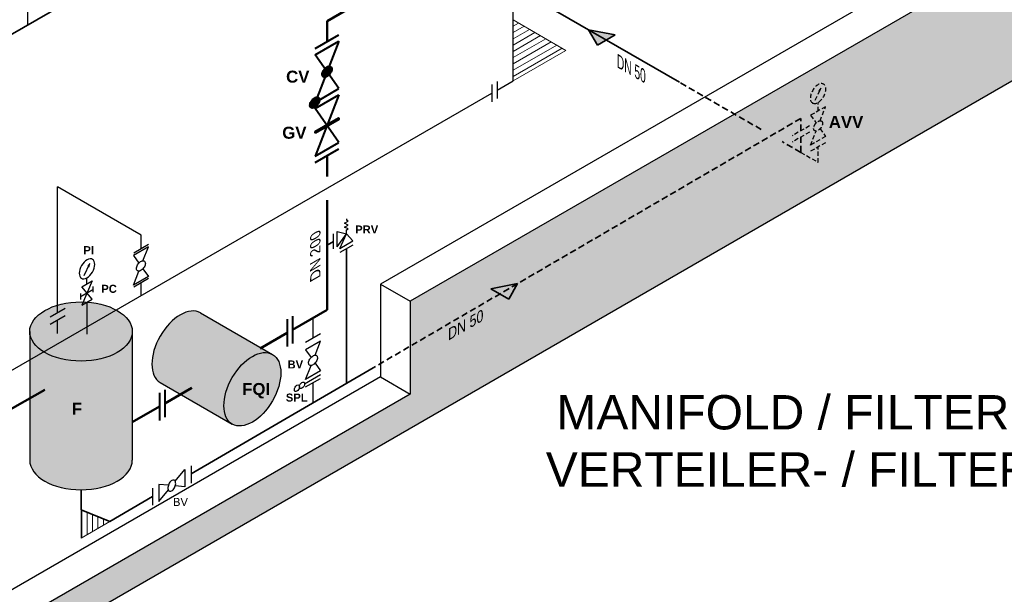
# Model space of a CAD drawing. Header units: millimetres. Extents: x 244 to 2461, y -1517 to 72.
# Tile 19 of 32: x 1655 to 1942, y -1249 to -1081. Entities that reach past the tile are written whole.
import ezdxf

# ---------------------------------------------------------------- set-up
doc = ezdxf.new("R2010")
doc.units = ezdxf.units.MM
doc.linetypes.add('VERDECKT2', pattern=[0.1875, 0.125, -0.0625])
doc.layers.add('afenster', color=1, linetype='Continuous', lineweight=15, plot=False)
for name, color, linetype, lineweight in [('Armatur-Entleerung', 7, 'Continuous', 30), ('Armaturen-Einlagerung', 7, 'Continuous', 40), ('Einlagerung', 5, 'Continuous', 50), ('Entleerung', 74, 'Continuous', 35), ('Hilfslinie', 254, 'Continuous', 9), ('Stickstoffsystem', 200, 'Continuous', 25), ('Text', 7, 'Continuous', 18), ('Text groß', 7, 'Continuous', 18)]:
    doc.layers.add(name, color=color, linetype=linetype, lineweight=lineweight)
for name, color, linetype in [('DN 025-', 8, 'Continuous'), ('effekte', 7, 'Continuous'), ('gebäude', 8, 'Continuous')]:
    doc.layers.add(name, color=color, linetype=linetype)
doc.styles.add('isotext', font='arial.ttf', dxfattribs={"oblique": 30, "height": 3})

msp = doc.modelspace()

# ---------------------------------------------------------------- hatches: boundary and pattern name
at = {"layer": 'DN 025-', "linetype": 'VERDECKT2', "lineweight": -3, "ltscale": 10}
h = msp.add_hatch(color=7, dxfattribs=at)
h.paths.add_polyline_path([(1888.880245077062, -1101.151476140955), (1888.455146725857, -1102.040686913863), (1888.269154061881, -1101.921219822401)])
h.paths.add_polyline_path([(1888.620740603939, -1102.147051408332), (1888.455146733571, -1102.040686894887), (1888.88024508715, -1101.15147612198)])
at = {"layer": 'DN 025-'}
h = msp.add_hatch(color=256, dxfattribs=at)
h.paths.add_polyline_path([(1675.879056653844, -1152.227562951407), (1675.453958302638, -1153.116773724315), (1675.267965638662, -1152.997306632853)])
h.paths.add_polyline_path([(1675.61955218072, -1153.223138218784), (1675.453958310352, -1153.116773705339), (1675.879056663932, -1152.227562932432)])
at = {"layer": 'effekte', "true_color": 0xc9c8c0}
h = msp.add_hatch(color=9, dxfattribs=at)
h.paths.add_polyline_path([(2111.238954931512, -1002.826359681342), (2111.238954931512, -965.7905674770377), (1769.244304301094, -1163.241271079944), (1769.244304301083, -1190.277063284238), (1649.38325388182, -1259.478873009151), (1649.383253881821, -1232.443489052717), (1622.341246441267, -1248.056291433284), (1622.341246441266, -1234.437152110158), (1619.618772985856, -1233.325416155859), (1619.206369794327, -1232.7071757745), (1617.350555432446, -1231.77982249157), (1615.391632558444, -1231.882861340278), (1614.360616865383, -1231.985900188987), (1611.267585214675, -1230.337267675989), (1609.61797244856, -1229.9251086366), (1607.246646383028, -1229.822069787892), (1604.978421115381, -1229.409910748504), (1602.813296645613, -1228.585596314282), (1597.864442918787, -1229.615988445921), (1594.771411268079, -1229.822069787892), (1590.647363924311, -1227.349119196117), (1588.894650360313, -1224.773129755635), (1585.90471179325, -1223.227536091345), (1583.430284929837, -1223.124497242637), (1578.996942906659, -1223.124497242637), (1577.656624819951, -1222.60929935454), (1575.903911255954, -1222.506260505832), (1571.447877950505, -1223.166020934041), (1480.587402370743, -1275.624340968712), (1480.587402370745, -1283.276241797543), (1480.587402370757, -1366.933203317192)])
h.paths.add_polyline_path([(1480.587402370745, -1283.276241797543), (1480.587402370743, -1275.624340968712), (1471.927148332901, -1270.624340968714), (1471.927148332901, -1278.276241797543), (1386.471030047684, -1228.938128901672), (1386.471030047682, -1221.286228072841), (1377.810776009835, -1216.28622807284), (1377.810776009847, -1307.595090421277), (1480.587402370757, -1366.933203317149)])
at = {"layer": 'effekte'}
h = msp.add_hatch(color=253, dxfattribs=at)
h.set_gradient(color1=(156, 156, 156), tint=1, name='CYLINDER')
edge = h.paths.add_edge_path()
edge.add_ellipse((1673.314284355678, -1172.049142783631), major_axis=(-14.94842884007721, 0), ratio=0.5773502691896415, start_angle=0, end_angle=360)
h = msp.add_hatch(color=253, dxfattribs=at)
h.set_gradient(color1=(156, 156, 156), tint=1, name='CYLINDER')
edge = h.paths.add_edge_path()
edge.add_ellipse((1723.231468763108, -1188.8688063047), major_axis=(-5.86395280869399, -10.1566641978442), ratio=0.5773502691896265, start_angle=0, end_angle=360)
edge = h.paths.add_edge_path()
edge.add_ellipse((1723.231468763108, -1188.8688063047), major_axis=(-5.86395280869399, -10.1566641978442), ratio=0.5773502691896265, start_angle=179.9999999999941, end_angle=359.9999999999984, ccw=False)
edge.add_line((1729.095421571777, -1178.712142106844), (1708.118312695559, -1166.601002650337))
edge.add_ellipse((1702.254359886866, -1176.757666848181), major_axis=(-5.86395280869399, -10.1566641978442), ratio=0.5773502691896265, start_angle=180, end_angle=360)
edge.add_line((1696.390407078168, -1186.914331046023), (1717.367515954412, -1199.025470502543))
h = msp.add_hatch(color=253, dxfattribs=at)
h.set_gradient(color1=(156, 156, 156), tint=1, name='CYLINDER')
edge = h.paths.add_edge_path()
edge.add_ellipse((1673.314473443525, -1172.050705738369), major_axis=(-14.94842884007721, 0), ratio=0.5773502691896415, start_angle=0, end_angle=180, ccw=False)
edge.add_line((1658.366044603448, -1172.050705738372), (1658.366044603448, -1209.537705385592))
edge.add_ellipse((1673.314473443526, -1209.537705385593), major_axis=(-14.94842884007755, 0), ratio=0.5773502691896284, start_angle=0, end_angle=180)
edge.add_line((1688.262902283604, -1209.537705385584), (1688.262902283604, -1172.050705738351))
at = {"layer": 'Entleerung'}
h = msp.add_hatch(color=256, dxfattribs=at)
h.paths.add_polyline_path([(1821.179945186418, -1084.13130979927), (1828.974171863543, -1085.631307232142), (1826.376096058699, -1087.131307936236)])
h.paths.add_polyline_path([(1821.179942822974, -1084.131309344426), (1821.179945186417, -1084.13130979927), (1826.376096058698, -1087.131307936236), (1823.778020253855, -1088.631308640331)])
h = msp.add_hatch(color=256, dxfattribs=at)
h.paths.add_polyline_path([(1800.526970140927, -1158.067694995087), (1792.73934602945, -1159.601602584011), (1795.343925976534, -1161.090280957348)])
h.paths.add_polyline_path([(1800.526972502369, -1158.06769452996), (1800.526970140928, -1158.067694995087), (1795.343925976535, -1161.090280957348), (1797.948505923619, -1162.578959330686)])
at = {"layer": 'Hilfslinie', "ltscale": 0.8}
h = msp.add_hatch(dxfattribs=at)
h.set_pattern_fill('ANSI31', color=256, scale=0.5, angle=345, style=0)
h.set_pattern_definition([(30.00000000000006, (-528.3338094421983, -703.790051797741), (-0.79375, 1.374815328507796), [])])
h.paths.add_polyline_path([(1799.230845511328, -1081.267874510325), (1799.230845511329, -1099.004427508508), (1814.591150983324, -1090.136151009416)])
h = msp.add_hatch(dxfattribs=at)
h.set_pattern_fill('ANSI31', color=256, scale=0.5, angle=45, style=0)
h.set_pattern_definition([(90, (-464.8876690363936, -673.2433339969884), (-1.5875, 3.33066907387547e-16), [])])
h.paths.add_polyline_path([(1681.686932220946, -1227.371392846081), (1673.545113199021, -1224.117281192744), (1673.545113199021, -1232.11944045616)])

# ---------------------------------------------------------------- linework, layer by layer
at = {"layer": 'afenster'}
msp.add_line((1673.314284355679, -1224.025023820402), (1673.314284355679, -1224.025023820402), dxfattribs=at)
at = {"layer": 'Armatur-Entleerung', "linetype": 'VERDECKT2', "ltscale": 10}
for p, q in [((1885.541881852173, -1112.118899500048), (1880.541881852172, -1115.005650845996)), ((1885.541881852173, -1113.950263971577), (1880.541881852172, -1116.837015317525))]:
    msp.add_line(p, q, dxfattribs=at)
at = {"layer": 'Armatur-Entleerung'}
for p, q in [((1700.777058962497, -1215.697918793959), (1703.521148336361, -1212.284304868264)), ((1703.521148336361, -1212.284304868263), (1703.521148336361, -1217.284304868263)), ((1705.396196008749, -1211.202905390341), (1705.396196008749, -1216.202991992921)), ((1694.146143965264, -1217.696267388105), (1694.146143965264, -1222.696267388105)), ((1696.021191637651, -1216.614433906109), (1696.021191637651, -1221.614433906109)), ((1698.765107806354, -1216.860298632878), (1696.021191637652, -1216.614433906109)), ((1696.021191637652, -1221.614433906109), (1698.764934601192, -1218.202119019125)), ((1703.521148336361, -1217.284304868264), (1700.777578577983, -1217.040085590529))]:
    msp.add_line(p, q, dxfattribs=at)
msp.add_lwpolyline([(1700.447536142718, -1215.361381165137, 0.1593), (1700.05193555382, -1215.335920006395, 0.1064), (1699.61372649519, -1215.556323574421, 0.0713), (1699.199419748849, -1215.988903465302, 0.0576), (1698.872148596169, -1216.567928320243, 0.0576), (1698.681796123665, -1217.205236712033, 0.0713), (1698.657374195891, -1217.803747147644, 0.1064), (1698.80243351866, -1218.272353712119, 0.1593), (1699.094977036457, -1218.539695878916, 0.1593), (1699.490577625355, -1218.565157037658, 0.1064), (1699.928786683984, -1218.344753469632, 0.0713), (1700.343093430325, -1217.912173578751, 0.0576), (1700.670364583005, -1217.333148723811, 0.0576), (1700.860717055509, -1216.69584033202, 0.0713), (1700.885138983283, -1216.09732989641, 0.1064), (1700.740079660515, -1215.628723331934, 0.1593)], format="xyb", close=True, dxfattribs=at)
at = {"layer": 'Armaturen-Einlagerung'}
for p, q in [((1741.523032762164, -1089.590236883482), (1748.451235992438, -1085.590236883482)), ((1748.451242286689, -1087.421597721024), (1741.523001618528, -1105.277705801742)), ((1741.523039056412, -1091.421597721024), (1748.451242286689, -1087.421597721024)), ((1748.451204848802, -1101.277705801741), (1741.523039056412, -1091.421597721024)), ((1744.178805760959, -1095.690912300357), (1744.178825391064, -1097.941743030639)), ((1744.294358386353, -1095.549639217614), (1744.294388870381, -1097.949581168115)), ((1744.409754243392, -1095.423336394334), (1744.409749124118, -1097.942656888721)), ((1744.525361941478, -1095.309871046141), (1744.525377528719, -1097.92261801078)), ((1744.640797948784, -1095.20802462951), (1744.640697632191, -1097.891237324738)), ((1744.756126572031, -1095.116800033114), (1744.756125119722, -1097.849234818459)), ((1744.871739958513, -1095.035490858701), (1744.871747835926, -1097.79703976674)), ((1744.98713955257, -1094.964064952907), (1744.987104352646, -1097.735238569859)), ((1745.102736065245, -1094.902125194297), (1745.102743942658, -1097.663674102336)), ((1745.218118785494, -1094.850068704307), (1745.218117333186, -1097.582503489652)), ((1745.333546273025, -1094.808066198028), (1745.333445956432, -1097.491278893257)), ((1745.449106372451, -1094.776546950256), (1745.449121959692, -1097.389293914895)), ((1745.564494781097, -1094.756646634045), (1745.564489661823, -1097.275967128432)), ((1745.679975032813, -1094.749653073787), (1745.680125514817, -1097.149525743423)), ((1745.795418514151, -1094.757560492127), (1745.795438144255, -1097.008391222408)), ((1745.910890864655, -1094.783530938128), (1745.910841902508, -1096.849124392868)), ((1746.026416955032, -1094.833149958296), (1746.02643191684, -1096.666070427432)), ((1746.141769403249, -1094.917108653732), (1746.141835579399, -1096.448884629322)), ((1746.257275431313, -1095.062577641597), (1746.257205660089, -1096.170119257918)), ((1743.717190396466, -1096.528616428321), (1743.717163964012, -1097.584133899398)), ((1743.832629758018, -1096.249971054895), (1743.832613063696, -1097.782434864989)), ((1743.947982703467, -1096.032974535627), (1743.948016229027, -1097.866204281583)), ((1744.063402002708, -1095.850179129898), (1744.063353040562, -1097.915772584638)), ((1741.523001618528, -1105.277705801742), (1748.451204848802, -1101.277705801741)), ((1740.945743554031, -1104.304607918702), (1740.945639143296, -1106.917424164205)), ((1741.060939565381, -1104.202900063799), (1741.060839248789, -1106.886112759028)), ((1741.176558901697, -1104.111347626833), (1741.176626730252, -1106.843902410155)), ((1741.29200157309, -1104.030297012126), (1741.292009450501, -1106.791845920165)), ((1741.40733188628, -1103.958751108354), (1741.407365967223, -1106.730044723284)), ((1748.451211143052, -1103.109066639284), (1741.522970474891, -1120.965174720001)), ((1741.522997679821, -1103.896931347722), (1741.523005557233, -1106.658480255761)), ((1741.523007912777, -1107.109066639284), (1748.451211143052, -1103.109066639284)), ((1741.638191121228, -1103.844824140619), (1741.638258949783, -1106.577378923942)), ((1741.754047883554, -1103.802733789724), (1741.753947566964, -1106.485946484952)), ((1741.869367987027, -1103.771353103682), (1741.869383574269, -1106.384100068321)), ((1741.984756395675, -1103.75145278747), (1741.984681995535, -1106.27065328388)), ((1742.100356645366, -1103.744389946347), (1742.100317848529, -1106.144211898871)), ((1742.215610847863, -1103.752246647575), (1742.215529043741, -1106.00345593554)), ((1742.331341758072, -1103.778387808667), (1742.331274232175, -1105.843671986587)), ((1742.446678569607, -1103.827956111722), (1742.44662425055, -1105.66075658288)), ((1742.562151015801, -1103.911845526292), (1742.562217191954, -1105.443621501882)), ((1742.677467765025, -1104.057263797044), (1742.677473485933, -1105.11228271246)), ((1740.024108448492, -1106.042095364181), (1740.02410113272, -1106.225168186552)), ((1740.139325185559, -1105.515886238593), (1740.13928046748, -1106.634929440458)), ((1740.254531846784, -1105.241819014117), (1740.254470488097, -1106.777283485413)), ((1740.369736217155, -1105.025079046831), (1740.36966287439, -1106.860437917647)), ((1740.484939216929, -1104.842637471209), (1740.484856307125, -1106.917405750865)), ((1740.600141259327, -1104.684153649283), (1740.600052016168, -1106.9174103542)), ((1740.715342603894, -1104.543132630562), (1740.715247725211, -1106.917414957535)), ((1740.830543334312, -1104.417480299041), (1740.830443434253, -1106.91741956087)), ((1748.451173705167, -1116.965174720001), (1741.523007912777, -1107.109066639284)), ((1748.451192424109, -1110.037120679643), (1741.522989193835, -1114.037120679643)), ((1741.523044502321, -1113.806372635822), (1748.451127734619, -1109.806441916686)), ((1748.451160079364, -1109.921781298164), (1741.523076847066, -1113.9217120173)), ((1748.451127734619, -1109.806441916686), (1748.451155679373, -1110.268178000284)), ((1748.451054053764, -1110.152718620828), (1741.522970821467, -1114.152649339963)), ((1748.451155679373, -1110.268178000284), (1741.523072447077, -1114.268108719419)), ((1741.523072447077, -1114.268108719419), (1741.52302593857, -1113.806063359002)), ((1741.522970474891, -1120.965174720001), (1748.451173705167, -1116.965174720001)), ((1741.522976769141, -1122.796535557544), (1748.451179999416, -1118.796535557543)), ((1733.350508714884, -1168.46146300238), (1733.350508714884, -1176.46146300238)), ((1734.936516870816, -1167.545788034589), (1734.936516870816, -1175.545788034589)), ((1696.140270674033, -1189.944804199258), (1696.140270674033, -1197.944804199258)), ((1697.726278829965, -1189.029129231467), (1697.726278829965, -1197.029129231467))]:
    msp.add_line(p, q, dxfattribs=at)
at = {"layer": 'Armaturen-Einlagerung', "color": 8, "lineweight": -3}
for p, q in [((1708.11831269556, -1166.601002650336), (1729.095421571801, -1178.712142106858)), ((1668.654588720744, -1167.513629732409), (1664.324461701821, -1170.013629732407)), ((1666.489498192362, -1172.577665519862), (1666.489525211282, -1168.763629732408)), ((1658.365855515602, -1172.049142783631), (1658.365855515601, -1209.536142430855)), ((1688.262713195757, -1172.049142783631), (1688.262713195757, -1209.536142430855)), ((1696.390407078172, -1186.914331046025), (1717.367515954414, -1199.025470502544))]:
    msp.add_line(p, q, dxfattribs=at)
at = {"layer": 'Armaturen-Einlagerung'}
for points in [[(1743.87974287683, -1097.821943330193, -0.1593), (1743.645383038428, -1097.470059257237, -0.1064), (1743.615145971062, -1096.947685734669, -0.0713), (1743.793922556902, -1096.334237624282, -0.0576), (1744.154235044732, -1095.723177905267, -0.0576), (1744.641448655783, -1095.207488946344, -0.0713), (1745.181185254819, -1094.865632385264, -0.1064), (1745.691404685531, -1094.749774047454, -0.1593), (1746.094501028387, -1094.877360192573, -0.1593), (1746.328860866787, -1095.229244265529, -0.1064), (1746.359097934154, -1095.751617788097, -0.0713), (1746.180321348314, -1096.365065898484, -0.0576), (1745.820008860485, -1096.976125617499, -0.0576), (1745.332795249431, -1097.491814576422, -0.0713), (1744.793058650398, -1097.833671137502, -0.1064), (1744.282839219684, -1097.949529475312, -0.1593)], [(1740.300055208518, -1106.816560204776, -0.1593), (1740.065644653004, -1106.464865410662, -0.1064), (1740.035527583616, -1105.94242260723, -0.0713), (1740.214184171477, -1105.329043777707, -0.0576), (1740.574496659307, -1104.717984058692, -0.0576), (1741.061640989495, -1104.202175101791, -0.0713), (1741.601446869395, -1103.860438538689, -0.1064), (1742.111786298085, -1103.744510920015, -0.1593), (1742.514762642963, -1103.872166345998, -0.1593), (1742.749242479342, -1104.22398113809, -0.1064), (1742.77935954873, -1104.746423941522, -0.0713), (1742.600702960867, -1105.359802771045, -0.0576), (1742.240390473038, -1105.97086249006, -0.0576), (1741.753176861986, -1106.486551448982, -0.0713), (1741.21344026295, -1106.828408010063, -0.1064), (1740.703100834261, -1106.944335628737, -0.1593)]]:
    msp.add_lwpolyline(points, format="xyb", close=True, dxfattribs=at)
at = {"layer": 'Armaturen-Einlagerung', "color": 8, "lineweight": -3}
for centre, major_axis, ratio in [((1673.314284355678, -1172.049142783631), (-14.94842884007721, 0), 0.5773502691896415), ((1723.231468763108, -1188.8688063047), (-5.86395280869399, -10.1566641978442), 0.5773502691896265)]:
    msp.add_ellipse(centre, major_axis=major_axis, ratio=ratio, dxfattribs=at)
for centre, major_axis, ratio, start_param, end_param in [((1702.254359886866, -1176.757666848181), (-5.86395280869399, -10.1566641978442), 0.5773502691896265, 3.141592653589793, 6.283185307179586), ((1673.314284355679, -1209.536142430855), (-14.94842884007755, 0), 0.5773502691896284, 0, 3.141592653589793)]:
    msp.add_ellipse(centre, major_axis=major_axis, ratio=ratio, start_param=start_param, end_param=end_param, dxfattribs=at)
at = {"layer": 'DN 025-', "color": 32}
msp.add_line((1657.683485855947, -1051.240833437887), (1657.683506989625, -1082.802511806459), dxfattribs=at)
at = {"layer": 'DN 025-', "color": 74}
for p, q in [((1799.230845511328, -1099.004427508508), (1799.23084551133, -1053.737132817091)), ((1794.579858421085, -1101.689676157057), (1799.230845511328, -1099.004427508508)), ((1626.400808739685, -1198.787895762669), (1793.005801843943, -1102.59845814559)), ((1666.489525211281, -1166.598602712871), (1666.489525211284, -1129.857849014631)), ((1690.856078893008, -1143.925885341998), (1666.489525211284, -1129.857849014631)), ((1690.856078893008, -1147.948142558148), (1690.856078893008, -1143.925885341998)), ((1690.856078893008, -1161.574628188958), (1690.856078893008, -1157.828852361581)), ((1740.90754494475, -1173.956816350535), (1740.90754494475, -1168.098347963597)), ((1740.90754494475, -1192.805326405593), (1740.90754494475, -1186.946858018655))]:
    msp.add_line(p, q, dxfattribs=at)
at = {"layer": 'DN 025-', "lineweight": -3}
for p, q in [((1793.005801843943, -1100.09850144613), (1793.005801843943, -1105.098414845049)), ((1794.579858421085, -1099.189719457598), (1794.579858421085, -1104.189632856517)), ((1750.115668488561, -1141.624144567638), (1751.1508487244, -1141.02895998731)), ((1751.148864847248, -1142.1628874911), (1750.11566848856, -1141.624144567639)), ((1750.117652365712, -1140.490217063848), (1751.152832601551, -1139.89503248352)), ((1751.1508487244, -1141.02895998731), (1750.117652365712, -1140.490217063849)), ((1750.636958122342, -1139.212014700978), (1750.636234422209, -1139.625661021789)), ((1751.152832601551, -1139.89503248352), (1750.636234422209, -1139.625661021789)), ((1746.857749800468, -1147.978326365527), (1746.857749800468, -1143.558879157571)), ((1747.921749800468, -1147.36788073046), (1747.921749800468, -1142.948433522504)), ((1747.921749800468, -1142.948433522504), (1750.629326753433, -1143.570283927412)), ((1747.921749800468, -1147.36788073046), (1750.629326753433, -1143.570283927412)), ((1748.706105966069, -1147.819268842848), (1750.629329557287, -1143.570277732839)), ((1752.541510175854, -1145.614100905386), (1750.629326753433, -1143.570283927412)), ((1750.629333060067, -1143.570282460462), (1750.631274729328, -1142.460479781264)), ((1750.631274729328, -1142.460479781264), (1751.148864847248, -1142.1628874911)), ((1692.931413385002, -1147.361845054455), (1688.601361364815, -1149.861801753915)), ((1693.02114240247, -1146.698142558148), (1688.691015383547, -1149.198142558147)), ((1691.347209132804, -1151.445032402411), (1692.931413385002, -1147.361845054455)), ((1752.539353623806, -1146.842667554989), (1748.703949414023, -1149.04783549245)), ((1748.706105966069, -1147.819268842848), (1752.541510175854, -1145.614100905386)), ((1688.601361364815, -1149.861801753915), (1690.184618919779, -1152.115654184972)), ((1688.601337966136, -1158.521869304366), (1690.184590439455, -1154.439631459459)), ((1692.931389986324, -1156.021912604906), (1688.601337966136, -1158.521869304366)), ((1691.346534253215, -1153.768582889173), (1692.931389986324, -1156.021912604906)), ((1693.02112830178, -1156.578860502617), (1688.691076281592, -1159.078817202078)), ((1668.654551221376, -1165.348624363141), (1664.324499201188, -1167.848581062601)), ((1743.072608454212, -1172.706816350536), (1738.742481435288, -1175.206816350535)), ((1743.072594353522, -1174.87185151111), (1738.742542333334, -1177.37180821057)), ((1741.488390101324, -1178.955038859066), (1743.072594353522, -1174.87185151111)), ((1738.742542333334, -1177.37180821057), (1740.325799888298, -1179.625660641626)), ((1741.487715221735, -1181.278589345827), (1743.072570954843, -1183.53191906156)), ((1738.434464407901, -1187.292211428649), (1743.072570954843, -1184.614399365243)), ((1738.742518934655, -1186.03187576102), (1740.325771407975, -1181.949637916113)), ((1743.072570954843, -1183.53191906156), (1738.742518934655, -1186.03187576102)), ((1738.742517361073, -1188.196837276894), (1743.072572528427, -1185.696878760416))]:
    msp.add_line(p, q, dxfattribs=at)
at = {"layer": 'DN 025-', "color": 7, "linetype": 'VERDECKT2', "lineweight": -3, "ltscale": 10}
for p, q in [((1887.228859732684, -1104.605805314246), (1888.88024508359, -1101.151476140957)), ((1890.221763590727, -1106.547544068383), (1885.891711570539, -1109.047500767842)), ((1888.056734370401, -1107.797524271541), (1888.056739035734, -1105.295961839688)), ((1888.63755933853, -1110.630731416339), (1890.221763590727, -1106.547544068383)), ((1885.891711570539, -1109.047500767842), (1887.474969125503, -1111.301353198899)), ((1888.63688445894, -1112.9542819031), (1890.221740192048, -1115.207611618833)), ((1885.891688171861, -1117.707568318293), (1887.474940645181, -1113.625330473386)), ((1890.221740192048, -1115.207611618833), (1885.891688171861, -1117.707568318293)), ((1890.221746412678, -1117.03897249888), (1885.891694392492, -1119.53892919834)), ((1888.056720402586, -1122.742633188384), (1888.056720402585, -1118.28895084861)), ((1883.041888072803, -1119.847318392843), (1888.056720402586, -1122.742633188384))]:
    msp.add_line(p, q, dxfattribs=at)
at = {"layer": 'DN 025-'}
for p, q in [((1674.227671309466, -1155.681892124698), (1675.879056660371, -1152.227562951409)), ((1673.229096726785, -1162.732194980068), (1673.229576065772, -1161.017305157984))]:
    msp.add_line(p, q, dxfattribs=at)
at = {"layer": 'DN 025-', "color": 7, "linetype": 'VERDECKT2', "lineweight": -3, "ltscale": 10, "flags": 128}
msp.add_lwpolyline([(1888.880245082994, -1101.151476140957), (1888.269154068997, -1101.921219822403), (1888.620740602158, -1102.147051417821), (1888.880245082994, -1101.151476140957)], dxfattribs=at)
msp.add_lwpolyline([(1889.093762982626, -1110.747835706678, -0.1593), (1889.313609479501, -1111.077699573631, -0.1064), (1889.34183843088, -1111.567393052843, -0.0713), (1889.174369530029, -1112.142473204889, -0.0576), (1888.836560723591, -1112.715400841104, -0.0576), (1888.379819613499, -1113.198896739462, -0.0713), (1887.873714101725, -1113.519296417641, -0.1064), (1887.395367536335, -1113.627972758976, -0.1593), (1887.017577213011, -1113.508295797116, -0.1593), (1886.797730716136, -1113.178431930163, -0.1064), (1886.769501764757, -1112.688738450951, -0.0713), (1886.936970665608, -1112.113658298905, -0.0576), (1887.274779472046, -1111.54073066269, -0.0576), (1887.731520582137, -1111.057234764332, -0.0713), (1888.237626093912, -1110.736835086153, -0.1064), (1888.715972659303, -1110.628158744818, -0.1593)], format="xyb", close=True, dxfattribs=at)
at = {"layer": 'DN 025-'}
for points in [[(1675.879056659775, -1152.227562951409), (1675.267965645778, -1152.997306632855), (1675.619552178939, -1153.223138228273), (1675.879056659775, -1152.227562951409)], [(1676.546329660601, -1162.629521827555), (1673.56228401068, -1159.014044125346), (1676.54782174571, -1157.29145558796), (1673.560791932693, -1164.352110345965), (1676.546329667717, -1162.629521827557)], [(1676.879037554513, -1160.626260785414), (1676.879516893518, -1158.911370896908)]]:
    msp.add_lwpolyline(points, dxfattribs=at)
at = {"layer": 'DN 025-', "lineweight": -3}
for points in [[(1691.803412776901, -1151.56213669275, -0.1593), (1692.023259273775, -1151.892000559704, -0.1064), (1692.051488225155, -1152.381694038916, -0.0713), (1691.884019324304, -1152.956774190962, -0.0576), (1691.546210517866, -1153.529701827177, -0.0576), (1691.089469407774, -1154.013197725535, -0.0713), (1690.583363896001, -1154.333597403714, -0.1064), (1690.10501733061, -1154.442273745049, -0.1593), (1689.727227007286, -1154.322596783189, -0.1593), (1689.507380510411, -1153.992732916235, -0.1064), (1689.479151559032, -1153.503039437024, -0.0713), (1689.646620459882, -1152.927959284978, -0.0576), (1689.984429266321, -1152.355031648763, -0.0576), (1690.441170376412, -1151.871535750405, -0.0713), (1690.947275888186, -1151.551136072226, -0.1064), (1691.425622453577, -1151.442459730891, -0.1593)], [(1741.944593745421, -1179.072143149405, -0.1593), (1742.164440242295, -1179.402007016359, -0.1064), (1742.192669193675, -1179.89170049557, -0.0713), (1742.025200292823, -1180.466780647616, -0.0576), (1741.687391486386, -1181.039708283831, -0.0576), (1741.230650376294, -1181.523204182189, -0.0713), (1740.72454486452, -1181.843603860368, -0.1064), (1740.24619829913, -1181.952280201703, -0.1593), (1739.868407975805, -1181.832603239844, -0.1593), (1739.64856147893, -1181.50273937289, -0.1064), (1739.620332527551, -1181.013045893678, -0.0713), (1739.787801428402, -1180.437965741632, -0.0576), (1740.12561023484, -1179.865038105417, -0.0576), (1740.582351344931, -1179.381542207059, -0.0713), (1741.088456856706, -1179.06114252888, -0.1064), (1741.566803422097, -1178.952466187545, -0.1593)]]:
    msp.add_lwpolyline(points, format="xyb", close=True, dxfattribs=at)
at = {"layer": 'DN 025-'}
msp.add_lwpolyline([(1676.879277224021, -1159.768815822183), (1673.229336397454, -1161.874750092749)], close=True, dxfattribs=at)
at = {"layer": 'DN 025-', "color": 7, "linetype": 'VERDECKT2', "lineweight": -3, "ltscale": 10, "extrusion": (0, 0, -1)}
msp.add_ellipse((1888.056740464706, -1102.712108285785), major_axis=(-1.619276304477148, -2.749593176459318), ratio=0.5736040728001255, dxfattribs=at)
at = {"layer": 'DN 025-', "extrusion": (0, 0, -0.9999999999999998)}
msp.add_ellipse((1675.056272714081, -1153.788196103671), major_axis=(-1.620044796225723, -2.749140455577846), ratio=0.5736040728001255, dxfattribs=at)
at = {"layer": 'DN 025-', "lineweight": -3}
for centre in [(1736.213932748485, -1188.574235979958), (1737.694287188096, -1187.719552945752)]:
    msp.add_ellipse(centre, major_axis=(0.5233843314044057, 0.906528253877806), ratio=0.5773502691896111, dxfattribs=at)
at = {"layer": 'Einlagerung'}
for p, q in [((1874.045372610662, -1007.077293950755), (1744.987125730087, -1081.592053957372)), ((1744.987127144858, -1087.590241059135), (1744.987125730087, -1081.592053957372)), ((1744.987078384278, -1126.857979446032), (1744.987078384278, -1120.796535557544)), ((1744.987078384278, -1165.743028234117), (1744.987078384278, -1133.786182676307)), ((1744.987078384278, -1165.743028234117), (1734.936516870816, -1171.545886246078)), ((1733.350508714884, -1172.46146300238), (1725.472951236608, -1177.009427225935)), ((1662.744148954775, -1189.003644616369), (1650.488298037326, -1196.079877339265)), ((1697.726278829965, -1193.02917776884), (1705.603836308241, -1188.480866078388)), ((1688.262713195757, -1198.492768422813), (1696.140270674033, -1193.944804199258))]:
    msp.add_line(p, q, dxfattribs=at)
at = {"layer": 'Entleerung'}
for p, q in [((1761.241393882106, -1023.011139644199), (1609.777805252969, -1110.461898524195)), ((1847.6807519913, -1099.431556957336), (1802.230845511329, -1073.191041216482)), ((1828.974171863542, -1085.631307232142), (1821.179942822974, -1084.131309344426)), ((1821.179942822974, -1084.131309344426), (1823.778020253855, -1088.631308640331)), ((1828.974171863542, -1085.631307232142), (1823.778020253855, -1088.631308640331)), ((1746.857749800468, -1145.768602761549), (1744.987078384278, -1146.848635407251)), ((1750.621651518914, -1147.945251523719), (1750.621651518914, -1187.170876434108)), ((1792.73934602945, -1159.60160258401), (1800.526972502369, -1158.06769452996)), ((1800.526972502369, -1158.06769452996), (1797.948505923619, -1162.578959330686)), ((1792.73934602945, -1159.60160258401), (1797.948505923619, -1162.578959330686)), ((1758.445680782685, -1182.608153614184), (1705.396196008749, -1213.54491095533)), ((1673.314284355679, -1224.025023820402), (1673.314284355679, -1218.166621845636)), ((1694.146143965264, -1220.10558033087), (1681.686932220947, -1227.371392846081)), ((1673.314284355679, -1224.025023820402), (1681.686932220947, -1227.371392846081))]:
    msp.add_line(p, q, dxfattribs=at)
at = {"layer": 'Entleerung', "linetype": 'VERDECKT2', "ltscale": 15}
for p, q in [((1871.518987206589, -1113.194568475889), (1847.6807519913, -1099.431556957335)), ((1883.041876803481, -1109.947649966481), (1758.445680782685, -1182.608153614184)), ((1883.041881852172, -1113.562275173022), (1883.041876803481, -1109.947649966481)), ((1883.041888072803, -1119.847318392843), (1883.041881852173, -1115.393639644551)), ((1883.041888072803, -1119.847318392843), (1877.545632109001, -1116.674053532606))]:
    msp.add_line(p, q, dxfattribs=at)
at = {"layer": 'gebäude'}
for p, q in [((2093.9129164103, -965.7924794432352), (1760.583924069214, -1158.241198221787)), ((2111.238954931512, -965.7905674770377), (1769.244304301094, -1163.241271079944)), ((2111.238954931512, -1002.826359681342), (1480.587402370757, -1366.933203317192)), ((1760.583924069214, -1158.241198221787), (1769.244304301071, -1163.241271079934)), ((1760.58405026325, -1158.241271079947), (1760.584050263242, -1185.277063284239)), ((1769.244304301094, -1163.241271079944), (1769.244304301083, -1190.277063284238)), ((1760.584050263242, -1185.27706328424), (1649.38325388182, -1249.478873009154)), ((1760.584050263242, -1185.277063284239), (1769.244304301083, -1190.277063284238)), ((1769.244304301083, -1190.277063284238), (1649.38325388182, -1259.478873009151))]:
    msp.add_line(p, q, dxfattribs=at)
at = {"layer": 'Hilfslinie', "ltscale": 0.8}
for p, q in [((1799.230845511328, -1081.267874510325), (1814.591150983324, -1090.136151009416)), ((1799.230845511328, -1099.004427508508), (1814.591150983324, -1090.136151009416)), ((1673.314284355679, -1224.025023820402), (1673.314284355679, -1232.254052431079)), ((1673.545113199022, -1232.11944045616), (1673.545113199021, -1224.117281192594)), ((1681.686932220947, -1227.371392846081), (1673.314284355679, -1232.254052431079))]:
    msp.add_line(p, q, dxfattribs=at)
at = {"layer": 'Stickstoffsystem'}
for p, q in [((1675.055052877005, -1158.15274988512), (1675.055550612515, -1156.37204865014)), ((1675.053560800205, -1163.490816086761), (1675.05225412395, -1172.840382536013))]:
    msp.add_line(p, q, dxfattribs=at)

# ---------------------------------------------------------------- texts
at = {"layer": 'Text', "width": 5.46291058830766, "attachment_point": 1}
for s, insert, char_height in [('{\\fArial|b1|i0|c0|p34;CV}', (1733.062927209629, -1096.033893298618), 3.5), ('{\\fArial|b1|i0|c0|p34;AVV}', (1891.183692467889, -1109.221563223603), 3.5), ('{\\fArial|b1|i0|c0|p34;GV}', (1731.941023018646, -1112.36907592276), 3.5), ('{\\fArial|b1|i0|c0|p34;PRV}', (1753.185073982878, -1141.139952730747), 2.34180516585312), ('{\\fArial|b1|i0|c0|p34;PI}', (1674.0035521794, -1147.172666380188), 2.34180516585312), ('{\\fArial|b1|i0|c0|p34;PC}', (1679.21845738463, -1158.430950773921), 2.34180516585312), ('{\\fArial|b1|i0|c0|p34;BV}', (1733.480109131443, -1180.476109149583), 2.34180516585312), ('{\\fArial|b1|i0|c0|p34;FQI}', (1720.268291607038, -1187.050780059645), 3.5), ('{\\fArial|b1|i0|c0|p34;SPL}', (1732.981093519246, -1190.121841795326), 2.34180516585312), ('{\\fArial|b1|i0|c0|p34;F}', (1670.628795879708, -1192.758034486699), 3.5), ('{\\fArial|b0|i0|c0|p34;BV}', (1700.108304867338, -1220.539001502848), 2.34180516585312)]:
    msp.add_mtext(s, dxfattribs=dict(at, insert=insert, char_height=char_height))
at = {"layer": 'Text groß', "style": 'isotext'}
for s, rotation, oblique, p in [('DN 200', 90, 329.9999999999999, (1743.075023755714, -1156.254771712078)), ('DN 50', 29.99999999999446, 30, (1780.266490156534, -1174.76111013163))]:
    msp.add_text(s, height=3, rotation=rotation, dxfattribs=dict(at, oblique=oblique)).set_placement(p)
at = {"layer": 'Text groß', "insert": (1837.817940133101, -1099.931861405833), "char_height": 3.5, "attachment_point": 9, "rotation": 330}
msp.add_mtext('\\W0.7;\\Q330;{\\fArial|b0|i0|c0|p34;DN 50}', dxfattribs=at)
at = {"layer": 'Text groß', "insert": (1910.017929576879, -1203.98568054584), "char_height": 15, "width": 210.2532158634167, "attachment_point": 5}
msp.add_mtext('{\\fArial|b0|i0|c0|p34;\\H0.6667x;MANIFOLD / FILTER STATION\\L\\P\\lVERTEILER- / FILTERSTATION}', dxfattribs=at)

doc.saveas('drawing.dxf')
